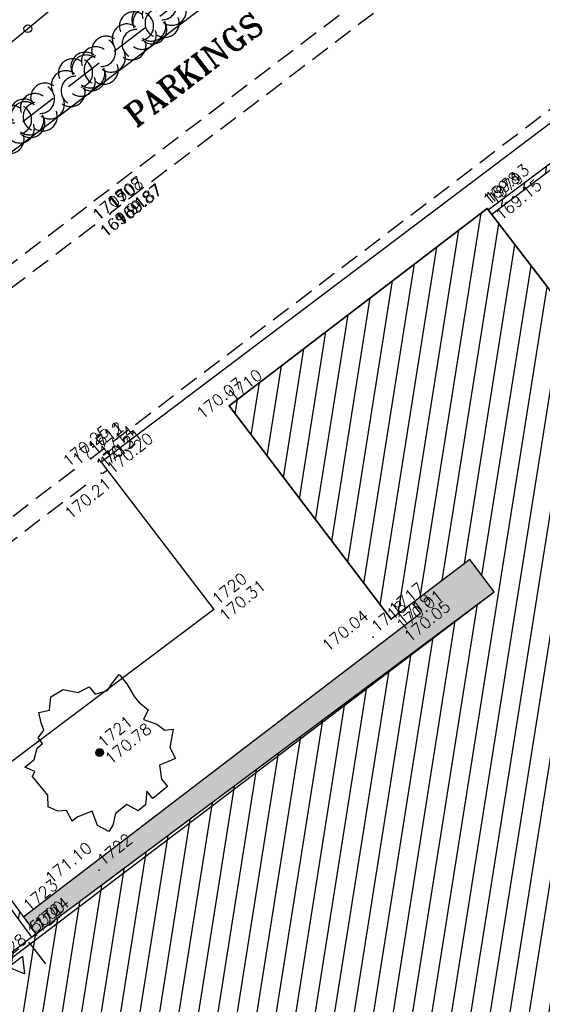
# Model space of a CAD drawing. Header units: feet. Extents: x 529188 to 529675, y 139816 to 140273.
# Tile 15 of 118: x 529311 to 529324, y 140046 to 140072. Entities that reach past the tile are written whole.
import ezdxf
from ezdxf.enums import TextEntityAlignment as Align

# ---------------------------------------------------------------- set-up
doc = ezdxf.new("R2010")
doc.units = ezdxf.units.FT
doc.header["$LTSCALE"] = 2
doc.header["$MEASUREMENT"] = 0
doc.header["$PDSIZE"] = 0.1
doc.linetypes.add('CACHE', pattern=[0.375, 0.25, -0.125])
doc.linetypes.add('CACHEX2', pattern=[0.75, 0.5, -0.25])
doc.layers.get('0').update_dxf_attribs({"linetype": 'CONTINUOUS'})
for name, color, linetype in [('ARBRES', 70, 'CONTINUOUS'), ('BATI', 10, 'CONTINUOUS'), ('BATI-HACHURES', 30, 'CONTINUOUS'), ('BORDURETTE', 20, 'CONTINUOUS'), ('CANIVEAU', 32, 'CACHE'), ('CLOTURE', 1, 'CONTINUOUS'), ('HAIE', 80, 'CACHEX2'), ('MURS', 1, 'CONTINUOUS'), ('PORTES', 14, 'CONTINUOUS'), ('TEXTES', 150, 'CONTINUOUS'), ('TOPOALT', 3, 'CONTINUOUS'), ('TOPOJIS', 7, 'CONTINUOUS'), ('TOPOJIS-GELE', 7, 'CONTINUOUS'), ('TOPOMAT', 142, 'CONTINUOUS')]:
    doc.layers.add(name, color=color, linetype=linetype)
doc.styles.add('ROMANT', font='ROMANT.SHX')
doc.styles.get("Standard").update_dxf_attribs({"font": 'ROMANS.SHX'})
pattern_1 = [(228.0128, (529357.68551, 140019.42807), (-7.99999823, -9.00000134), [0.134536, -13.319088]), (184.9697, (529357.59551, 140019.32807), (12.00000105, 0.999991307), [0.230868, -22.855925]), (132.5104, (529357.36551, 140019.30807), (9.99999072, -11.000008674), [0.162788, -16.116032]), (267.2737, (529356.97551, 140019.05807), (0.999996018, 20.000000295), [0.210238, -20.813558]), (292.8337, (529356.96551, 140018.84807), (-5.000009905, 11.99999641), [0.206155, -20.409373]), (357.2737, (529357.04551, 140018.65807), (-20.000000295, 0.999996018), [0.210238, -20.813558]), (37.6942, (529357.25551, 140018.64807), (-13.000007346, -9.999990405), [0.278029, -27.524849]), (72.2553, (529357.47551, 140018.81807), (7.000010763, 21.999996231), [0.262488, -25.986321]), (121.4296, (529357.55551, 140019.06807), (-8.000008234, 12.999995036), [0.21095, -20.884073]), (175.2364, (529357.44551, 140019.24807), (11.00000095, -0.99999153), [0.240832, -11.800763]), (222.3974, (529357.20551, 140019.26807), (-12.000007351, -10.999992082), [0.311448, -30.833375]), (138.8141, (529357.96551, 140019.04807), (-7.00000295, 5.99999731), [0.106301, -10.523844]), (171.4692, (529357.88551, 140019.11807), (12.999998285, -2.00000791), [0.202237, -20.021511]), (225, (529357.6855, 140019.1481), (-1e-16, -1), [0.141421, -1.272792]), (203.1986, (529357.61551, 140019.26807), (4.99999973, 2.00000133), [0.076158, -7.539615]), (291.8014, (529357.54551, 140019.23807), (-0.9999999, 3.0000003), [0.107703, -5.277462]), (30.9638, (529357.58551, 140019.13807), (2.999998, 2.0000025), [0.174929, -5.656023]), (161.5651, (529357.7355, 140019.22807), (2.0000004, -0.9999984), [0.126491, -3.035787]), (16.3895, (529356.96551, 140019.23807), (10.0000022, 2.99999271), [0.1772, -17.542845]), (70.3462, (529357.13551, 140019.28807), (-3.99999525, -11.000002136), [0.148661, -14.717408]), (293.1986, (529357.73551, 140019.42807), (-2.00000133, 4.99999973), [0.152315, -7.463458]), (343.6105, (529357.79551, 140019.28807), (-10.0000022, 2.99999271), [0.1772, -17.542845]), (339.444, (529356.96551, 140018.61807), (-5.00000184, 1.999996), [0.17088, -8.373124]), (294.7751, (529357.12551, 140018.55807), (-4.99999219, 11.00000342), [0.143178, -14.174643]), (66.8014, (529357.74551, 140018.42807), (2.00000133, 4.99999973), [0.152315, -7.463458]), (17.354, (529357.80551, 140018.56807), (-13.00000202, -3.9999945), [0.167631, -16.595424]), (69.444, (529357.25551, 140018.42807), (-1.999996, -5.00000184), [0.08544, -8.458564]), (101.3099, (529357.68551, 140018.42807), (-0.99999763, 4.00000075), [0.05099, -5.048029]), (165.9638, (529357.6755, 140018.47807), (3.0000005, -0.9999981), [0.206155, -3.91695]), (186.009, (529357.47551, 140018.52807), (9.99999975, 0.999999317), [0.19105, -18.913923]), (303.6901, (529357.5855, 140019.04807), (-1.0000013, 1.9999996), [0.144222, -3.461329]), (353.1572, (529357.66551, 140018.92807), (16.999999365, -2.000007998), [0.251794, -24.927563]), (60.9454, (529357.91551, 140018.89807), (-4.00000003, -7.00000038), [0.102956, -10.192674]), (90, (529357.9655, 140018.9881), (-1, 1), [0.06, -0.94]), (120.2564, (529357.45551, 140018.55807), (3.99999489, -7.00000246), [0.138924, -13.75352]), (48.0128, (529357.38551, 140018.67807), (7.99999823, 9.00000134), [0.269072, -13.184552]), (0, (529357.5655, 140018.8781), (1, 1), [0.26, -0.74]), (325.3048, (529357.82551, 140018.87807), (-9.99999426, 7.00000861), [0.158114, -15.653274]), (254.0546, (529357.95551, 140018.78807), (-0.9999999, -4.00000013), [0.145602, -7.134508]), (207.646, (529357.91551, 140018.64807), (-18.999995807, -10.000007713), [0.237065, -23.469474]), (175.4261, (529357.70551, 140018.53807), (-13.000000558, 0.9999948), [0.250799, -24.829074])]

# ---------------------------------------------------------------- blocks, each defined once
blk = doc.blocks.new('TCPOINT')
at = {"color": 0}
blk.add_point((0, 0), dxfattribs=at)
at = {"layer": 'TOPOALT'}
blk.add_attdef('ALT', text='', height=0.3, dxfattribs=at).set_placement((0.1, -0.1), align=Align.TOP_LEFT)
at = {"layer": 'TOPOMAT'}
blk.add_attdef('MAT', (0.1, 0.1), '', height=0.3, dxfattribs=at)
blk = doc.blocks.new('189')
h = blk.add_hatch()
h.set_pattern_fill('ANSI31', color=256, scale=0.2, style=0)
h.set_pattern_definition([(45, (-527485.07046, -148351.732363), (-0.0176776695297, 0.0176776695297), [])])
edge = h.paths.add_edge_path()
edge.add_arc((0, 0), 0.1, 0, 360)
for p, q in [((-0.685, 1.557), (-0.56, 1.806)), ((-0.56, 1.806), (-0.311, 1.681)), ((-0.311, 1.681), (-0.062, 1.93)), ((-0.062, 1.93), (0.311, 1.868)), ((0.311, 1.868), (0.56, 1.557)), ((-0.747, 1.37), (-0.685, 1.557)), ((0.56, 1.557), (0.872, 1.494)), ((-0.996, 1.308), (-0.747, 1.37)), ((-0.996, 1.121), (-0.996, 1.308)), ((0.872, 1.494), (0.872, 1.245)), ((-1.432, 0.934), (-1.183, 1.121)), ((-1.183, 1.121), (-0.996, 1.121)), ((0.872, 1.245), (1.183, 1.121)), ((1.183, 1.121), (1.37, 1.183)), ((1.37, 1.183), (1.681, 1.245)), ((1.681, 1.245), (1.681, 0.934)), ((-1.744, 0.934), (-1.432, 0.934)), ((-1.619, 0.685), (-1.744, 0.934)), ((1.681, 0.934), (1.619, 0.56)), ((-1.744, 0.623), (-1.619, 0.685)), ((-1.744, 0.249), (-1.744, 0.623)), ((1.619, 0.56), (1.619, 0.374)), ((1.619, 0.374), (1.681, 0.062)), ((-1.93, -0.249), (-1.744, 0)), ((-1.744, 0), (-1.744, 0.249)), ((1.681, 0.062), (1.432, -0.062)), ((-1.806, -0.498), (-1.93, -0.249)), ((1.432, -0.062), (1.619, -0.374)), ((-1.619, -0.623), (-1.806, -0.498)), ((1.619, -0.374), (1.681, -0.623)), ((-1.681, -0.934), (-1.619, -0.623)), ((1.868, -0.747), (1.494, -1.059)), ((1.681, -0.623), (1.868, -0.747)), ((-1.494, -0.934), (-1.681, -0.934)), ((-1.121, -1.059), (-1.494, -0.934)), ((-1.245, -1.432), (-1.121, -1.059)), ((0.996, -1.245), (0.81, -1.557)), ((1.432, -1.37), (0.996, -1.245)), ((1.494, -1.059), (1.432, -1.37)), ((-1.121, -1.744), (-1.245, -1.432)), ((-0.685, -1.494), (-0.934, -1.681)), ((-0.311, -1.494), (-0.685, -1.494)), ((-0.187, -1.806), (-0.311, -1.494)), ((-0.934, -1.681), (-1.121, -1.744)), ((0.311, -1.557), (0.062, -1.806)), ((0.311, -1.806), (0.311, -1.557)), ((0.81, -1.557), (0.81, -1.806)), ((0.062, -1.806), (-0.187, -1.806)), ((0.81, -1.806), (0.311, -1.806))]:
    blk.add_line(p, q)
blk.add_circle((0, 0), 0.1)
blk = doc.blocks.new('*X27')
at = {"color": 0}
for p, q in [((527495.856, 148357.822), (527495.871, 148357.837)), ((527495.856, 148357.787), (527495.895, 148357.825)), ((527495.856, 148357.752), (527495.918, 148357.813)), ((527495.856, 148357.716), (527495.942, 148357.802)), ((527495.856, 148357.681), (527495.965, 148357.79)), ((527495.856, 148357.645), (527495.989, 148357.778)), ((527495.856, 148357.61), (527496.013, 148357.766)), ((527495.856, 148357.575), (527496.036, 148357.754)), ((527495.856, 148357.539), (527496.06, 148357.743)), ((527495.856, 148357.504), (527496.083, 148357.731)), ((527495.856, 148357.469), (527496.107, 148357.719)), ((527495.878, 148357.455), (527496.13, 148357.707)), ((527495.949, 148357.49), (527496.154, 148357.695)), ((527496.02, 148357.526), (527496.178, 148357.684)), ((527496.09, 148357.561), (527496.201, 148357.672)), ((527496.161, 148357.597), (527496.225, 148357.66)), ((527496.232, 148357.632), (527496.248, 148357.648))]:
    blk.add_line(p, q, dxfattribs=at)
blk = doc.blocks.new('320')
for p, q in [((0, 0), (0, -0.7)), ((1, 0), (1, -0.7)), ((0.5, -0.572), (0.3, -0.172)), ((0.3, -0.172), (0.7, -0.172)), ((0.7, -0.172), (0.5, -0.572))]:
    blk.add_line(p, q)
at = {"rotation": 269.9999999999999}
blk.add_blockref('*X27', (-148357.144, 527495.685), dxfattribs=at)
blk = doc.blocks.new('RONDCLOT')
at = {"layer": 'CLOTURE'}
blk.add_circle((0, 0), 0.1, dxfattribs=at)
blk = doc.blocks.new('HAIEBASE')
at = {"layer": 'HAIE'}
for centre, start, end in [((0.002, 0.141), 14.988, 164.4142), ((-0.223, 0.05), 14.988, 164.4142), ((0.078, 0.086), 243.6198, 27.2304), ((0.227, 0.05), 14.988, 164.4142), ((-0.147, -0.129), 50.5983, 200.0244), ((-0.23, -0.099), 196.6108, 340.2213), ((0.022, -0.064), 196.6108, 340.2213), ((0.223, -0.099), 196.6108, 340.2213)]:
    blk.add_arc(centre, 0.25, start, end, dxfattribs=at)

msp = doc.modelspace()

# ---------------------------------------------------------------- hatches: boundary and pattern name
h = msp.add_hatch()
h.set_pattern_fill('GRAVEL', color=254, style=0)
h.set_pattern_definition(pattern_1)
h.paths.add_polyline_path([(529310.743, 140048.627), (529321.061, 140056.52), (529320.854, 140056.793), (529322.344, 140057.923), (529322.979, 140057.086), (529311.069, 140048.183)])
h = msp.add_hatch()
h.set_pattern_fill('GRAVEL', color=254, style=0)
h.set_pattern_definition(pattern_1)
h.paths.add_polyline_path([(529310.743, 140048.627), (529321.061, 140056.52), (529320.854, 140056.793), (529322.344, 140057.923), (529322.979, 140057.086), (529311.069, 140048.183)])
at = {"layer": 'BATI-HACHURES'}
h = msp.add_hatch(dxfattribs=at)
h.set_pattern_fill('ANSI31', color=256, scale=4, angle=36, style=0)
h.paths.add_polyline_path([(529309.687, 140047.122), (529294.096, 140035.158), (529295.934, 140032.741), (529311.303, 140044.366), (529317.02, 140040.648), (529309.847, 140037.935), (529328.67, 140009.23), (529338.868, 140008.311), (529336.974, 140013.078), (529337.413, 140013.429), (529340.728, 140009.274), (529351.396, 139995.222), (529351.555, 139995.343), (529321, 140035.588), (529320.61, 140035.292), (529320.265, 140035.746), (529321.1, 140036.328), (529332.258, 140044.79), (529332.848, 140044.011), (529330.818, 140042.467), (529335.054, 140036.898), (529341.813, 140042.065), (529337.59, 140047.618), (529335.616, 140046.116), (529335.029, 140046.891), (529355.937, 140062.746), (529356.525, 140061.97), (529354.519, 140060.444), (529358.748, 140054.884), (529365.427, 140060.072), (529361.342, 140065.548), (529358.605, 140063.551), (529358.018, 140064.325), (529364.807, 140069.473), (529379.662, 140080.729), (529380.258, 140079.941), (529378.258, 140078.408), (529382.496, 140072.813), (529389.273, 140077.995), (529385.007, 140083.581), (529383.007, 140082.048), (529382.423, 140082.82), (529402.76, 140098.225), (529403.388, 140097.405), (529401.995, 140096.349), (529404.732, 140092.738), (529390.411, 140081.865), (529394.858, 140075.937), (529403.979, 140083.008), (529405.928, 140080.494), (529396.772, 140073.395), (529399.996, 140069.125), (529409.116, 140076.197), (529411.066, 140073.682), (529402.049, 140066.713), (529405.239, 140062.52), (529424.929, 140077.503), (529411.673, 140094.927), (529412.97, 140095.912), (529408.766, 140101.48), (529406.733, 140099.945), (529406.162, 140100.741), (529413.265, 140106.272), (529405.044, 140116.828), (529403.879, 140118.363), (529396.828, 140113.01), (529396.209, 140113.824), (529398.224, 140115.354), (529393.997, 140120.92), (529387.257, 140115.791), (529391.442, 140110.214), (529392.819, 140111.247), (529393.428, 140110.436), (529373.156, 140095.047), (529372.522, 140095.884), (529374.528, 140097.393), (529370.33, 140102.974), (529363.554, 140097.852), (529367.8, 140092.265), (529369.799, 140093.783), (529370.434, 140092.948), (529359.177, 140084.661), (529349.426, 140077.124), (529348.835, 140077.906), (529350.821, 140079.407), (529346.597, 140084.995), (529339.81, 140079.86), (529344.046, 140074.272), (529346.094, 140075.824), (529346.685, 140075.043), (529325.76, 140059.104), (529325.126, 140059.941), (529327.1, 140061.457), (529322.795, 140067.062), (529316.084, 140061.922), (529320.296, 140056.369), (529322.344, 140057.923), (529322.979, 140057.086)])
h = msp.add_hatch(dxfattribs=at)
h.set_pattern_fill('ANSI31', color=256, scale=4, angle=36, style=0)
h.paths.add_polyline_path([(529322.825, 140067.023), (529324.8, 140068.513), (529324.89, 140068.393), (529322.917, 140066.904)])
h = msp.add_hatch(dxfattribs=at)
h.set_pattern_fill('ANSI31', color=256, scale=4, angle=36, style=0)
h.paths.add_polyline_path([(529311.069, 140048.183), (529308.721, 140051.38), (529308.601, 140051.29), (529310.948, 140048.094)])

# ---------------------------------------------------------------- linework, layer by layer
at = {"layer": 'BATI', "flags": 128}
for points in [[(529294.096, 140035.158), (529322.979, 140057.086), (529322.344, 140057.923), (529320.296, 140056.369), (529316.084, 140061.922), (529322.795, 140067.062), (529327.1, 140061.457), (529325.126, 140059.941), (529325.76, 140059.104), (529346.685, 140075.043), (529346.094, 140075.824), (529344.046, 140074.272), (529339.81, 140079.86), (529346.597, 140084.995), (529350.821, 140079.407), (529348.835, 140077.906), (529349.426, 140077.124), (529370.434, 140092.948)], [(529322.795, 140067.062), (529316.084, 140061.922)], [(529327.1, 140061.457), (529322.795, 140067.062)], [(529316.084, 140061.922), (529320.296, 140056.369)], [(529322.344, 140057.923), (529320.296, 140056.369)], [(529322.979, 140057.086), (529322.344, 140057.923)], [(529311.069, 140048.183), (529322.979, 140057.086)], [(529311.069, 140048.183), (529294.096, 140035.158)]]:
    msp.add_lwpolyline(points, dxfattribs=at)
at = {"layer": 'BORDURETTE', "flags": 128}
for points in [[(529365.744, 140113.595), (529346.604, 140099.162), (529349.584, 140095.322), (529348.792, 140094.696), (529345.813, 140098.607), (529334.491, 140089.442), (529335.885, 140087.796), (529327.818, 140081.654), (529329.185, 140079.821), (529328.42, 140079.255), (529326.995, 140081.07), (529328.42, 140079.255), (529326.995, 140081.07), (529302.908, 140062.841), (529304.421, 140060.817), (529293.1, 140052.27, 0.12784), (529288.488, 140046.948, 0.276945), (529289.647, 140032.594), (529317.669, 139996.417)], [(529312.76, 140060.459), (529315.687, 140056.627), (529297.86, 140043.2), (529295.068, 140046.942, 0.160594), (529292.255, 140042.897, 0.248652), (529293.705, 140035.671)]]:
    msp.add_lwpolyline(points, format="xyb", dxfattribs=at)
for points in [[(529325.222, 140069.869), (529312.76, 140060.459)], [(529321.061, 140056.52), (529320.854, 140056.793)], [(529321.061, 140056.52), (529310.743, 140048.627)]]:
    msp.add_lwpolyline(points, dxfattribs=at)
at = {"layer": 'CANIVEAU', "flags": 128}
for points in [[(529373.177, 140106.64), (529337.817, 140079.817), (529312.488, 140060.549)], [(529327.905, 140078.886), (529304.304, 140060.973)], [(529328.207, 140078.488), (529312.997, 140066.943)], [(529312.056, 140060.26), (529296.949, 140048.743)], [(529312.92, 140060.25), (529312.79, 140060.151)], [(529312.359, 140059.863), (529297.252, 140048.345)]]:
    msp.add_lwpolyline(points, dxfattribs=at)
msp.add_lwpolyline([(529312.574, 140066.616), (529292.87, 140051.726, 0.119576), (529288.706, 140046.784, 0.258906), (529289.298, 140033.497), (529303.658, 140014.96)], format="xyb", dxfattribs=at)
at = {"layer": 'CLOTURE', "flags": 128}
msp.add_lwpolyline([(529410.751, 140154.535), (529386.824, 140134.715), (529359.908, 140112.4), (529338.753, 140094.959), (529330.385, 140087.951), (529280.895, 140046.879), (529276.141, 140042.641), (529298.016, 140014.941), (529312.311, 139996.556), (529308.119, 139992.789)], dxfattribs=at)
at = {"layer": 'HAIE', "flags": 128}
msp.add_lwpolyline([(529335.296, 140088.212), (529302.101, 140062.691)], dxfattribs=at)
at = {"layer": 'MURS', "flags": 128}
for points in [[(529322.825, 140067.023), (529324.8, 140068.513), (529324.89, 140068.393), (529322.917, 140066.904)], [(529311.069, 140048.183), (529308.721, 140051.38), (529308.601, 140051.29), (529310.948, 140048.094)]]:
    msp.add_lwpolyline(points, close=True, dxfattribs=at)

# ---------------------------------------------------------------- block references
at = {"layer": 'ARBRES', "rotation": 39.33073407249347}
msp.add_blockref('189', (529312.716, 140052.901), dxfattribs=at)
at = {"layer": 'CLOTURE', "rotation": 219.6897399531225}
msp.add_blockref('RONDCLOT', (529310.851, 140071.74), dxfattribs=at)
at = {"layer": 'HAIE', "xscale": 1.5, "yscale": 1.5, "zscale": 1.5}
for p, rotation in [((529314.287, 140072.06), 217.5542731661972), ((529313.733, 140071.634), 37.55427316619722), ((529312.702, 140070.841), 217.5542731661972), ((529312.147, 140070.415), 37.55427316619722), ((529311.116, 140069.622), 217.5542731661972), ((529310.561, 140069.196), 37.55427316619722)]:
    msp.add_blockref('HAIEBASE', p, dxfattribs=dict(at, rotation=rotation))
at = {"layer": 'PORTES', "xscale": 1.182216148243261, "rotation": 37.64672532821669}
msp.add_blockref('320', (529309.95, 140047.23), dxfattribs=at)
at = {"layer": 'TOPOJIS'}
ref = msp.add_blockref('TCPOINT', (529322.795, 140067.062), dxfattribs=at)
ref.add_attrib('MAT', '1978', (529322.895, 140067.162), dxfattribs={"layer": 'TOPOMAT', "height": 0.3, "rotation": 39.3307})
ref.add_attrib('ALT', '169.13', dxfattribs={"layer": 'TOPOALT', "height": 0.3, "rotation": 39.3307}).set_placement((529322.643, 140067.35), align=Align.TOP_LEFT)
ref = msp.add_blockref('TCPOINT', (529312.584, 140066.625), dxfattribs=at)
ref.add_attrib('MAT', '1709', (529312.684, 140066.725), dxfattribs={"layer": 'TOPOMAT', "height": 0.3, "rotation": 39.3307})
ref.add_attrib('ALT', '169.91', dxfattribs={"layer": 'TOPOALT', "height": 0.3, "rotation": 39.3307}).set_placement((529312.684, 140066.525), align=Align.TOP_LEFT)
ref = msp.add_blockref('TCPOINT', (529316.084, 140061.922), dxfattribs=at)
ref.add_attrib('MAT', '1710', (529316.184, 140062.022), dxfattribs={"layer": 'TOPOMAT', "height": 0.3, "rotation": 39.3307})
ref.add_attrib('ALT', '170.07', dxfattribs={"layer": 'TOPOALT', "height": 0.3, "rotation": 39.3307}).set_placement((529315.194, 140061.789), align=Align.TOP_LEFT)
ref = msp.add_blockref('TCPOINT', (529312.056, 140060.26), dxfattribs=at)
ref.add_attrib('MAT', '1716', (529312.156, 140060.36), dxfattribs={"layer": 'TOPOMAT', "height": 0.3, "rotation": 39.3307})
ref.add_attrib('ALT', '170.25', dxfattribs={"layer": 'TOPOALT', "height": 0.3, "rotation": 39.3307}).set_placement((529311.717, 140060.546), align=Align.TOP_LEFT)
ref = msp.add_blockref('TCPOINT', (529312.762, 140060.173), dxfattribs=at)
ref.add_attrib('MAT', '1713', (529312.862, 140060.273), dxfattribs={"layer": 'TOPOMAT', "height": 0.3, "rotation": 39.3307})
ref.add_attrib('ALT', '170.21', dxfattribs={"layer": 'TOPOALT', "height": 0.3, "rotation": 39.3307}).set_placement((529311.766, 140059.184), align=Align.TOP_LEFT)
ref = msp.add_blockref('TCPOINT', (529315.687, 140056.627), dxfattribs=at)
ref.add_attrib('MAT', '1720', (529315.787, 140056.727), dxfattribs={"layer": 'TOPOMAT', "height": 0.3, "rotation": 39.3307})
ref.add_attrib('ALT', '170.31', dxfattribs={"layer": 'TOPOALT', "height": 0.3, "rotation": 39.3307}).set_placement((529315.787, 140056.527), align=Align.TOP_LEFT)
ref = msp.add_blockref('TCPOINT', (529319.833, 140055.903), dxfattribs=at)
ref.add_attrib('MAT', '1718', (529319.933, 140056.003), dxfattribs={"layer": 'TOPOMAT', "height": 0.3, "rotation": 39.3307})
ref.add_attrib('ALT', '170.04', dxfattribs={"layer": 'TOPOALT', "height": 0.3, "rotation": 39.3307}).set_placement((529318.461, 140055.744), align=Align.TOP_LEFT)
ref = msp.add_blockref('TCPOINT', (529312.716, 140052.901), dxfattribs=at)
ref.add_attrib('MAT', '1721', (529312.816, 140053.001), dxfattribs={"layer": 'TOPOMAT', "height": 0.3, "rotation": 39.3307})
ref.add_attrib('ALT', '170.78', dxfattribs={"layer": 'TOPOALT', "height": 0.3, "rotation": 39.3307}).set_placement((529312.816, 140052.801), align=Align.TOP_LEFT)
ref = msp.add_blockref('TCPOINT', (529312.703, 140049.836), dxfattribs=at)
ref.add_attrib('MAT', '1722', (529312.803, 140049.936), dxfattribs={"layer": 'TOPOMAT', "height": 0.3, "rotation": 39.3307})
ref.add_attrib('ALT', '171.10', dxfattribs={"layer": 'TOPOALT', "height": 0.3, "rotation": 39.3307}).set_placement((529311.262, 140049.701), align=Align.TOP_LEFT)
ref = msp.add_blockref('TCPOINT', (529310.773, 140048.649), dxfattribs=at)
ref.add_attrib('MAT', '1723', (529310.873, 140048.749), dxfattribs={"layer": 'TOPOMAT', "height": 0.3, "rotation": 39.3307})
ref = msp.add_blockref('TCPOINT', (529311.069, 140048.183), dxfattribs=at)
ref.add_attrib('MAT', '1724', (529311.169, 140048.283), dxfattribs={"layer": 'TOPOMAT', "height": 0.3, "rotation": 39.3307})
ref = msp.add_blockref('TCPOINT', (529310.886, 140047.952), dxfattribs=at)
ref.add_attrib('MAT', '1729', (529310.986, 140048.052), dxfattribs={"layer": 'TOPOMAT', "height": 0.3, "rotation": 39.3307})
ref = msp.add_blockref('TCPOINT', (529310.948, 140048.094), dxfattribs=at)
ref.add_attrib('MAT', '5000', (529311.048, 140048.194), dxfattribs={"layer": 'TOPOMAT', "height": 0.3, "rotation": 39.3307})
ref = msp.add_blockref('TCPOINT', (529309.95, 140047.23), dxfattribs=at)
ref.add_attrib('MAT', '1728', (529310.05, 140047.33), dxfattribs={"layer": 'TOPOMAT', "height": 0.3, "rotation": 39.3307})
at = {"layer": 'TOPOJIS-GELE'}
ref = msp.add_blockref('TCPOINT', (529312.985, 140066.913), dxfattribs=at)
ref.add_attrib('MAT', '1708', (529313.085, 140067.013), dxfattribs={"layer": 'TOPOMAT', "height": 0.3, "rotation": 39.3307})
ref.add_attrib('ALT', '169.87', dxfattribs={"layer": 'TOPOALT', "height": 0.3, "rotation": 39.3307}).set_placement((529313.085, 140066.813), align=Align.TOP_LEFT)
ref = msp.add_blockref('TCPOINT', (529312.997, 140066.943), dxfattribs=at)
ref.add_attrib('MAT', '1707', (529313.097, 140067.043), dxfattribs={"layer": 'TOPOMAT', "height": 0.3, "rotation": 39.3307})
ref.add_attrib('ALT', '169.87', dxfattribs={"layer": 'TOPOALT', "height": 0.3, "rotation": 39.3307}).set_placement((529313.097, 140066.843), align=Align.TOP_LEFT)
ref = msp.add_blockref('TCPOINT', (529322.869, 140067.057), dxfattribs=at)
ref.add_attrib('MAT', '1979', (529322.969, 140067.157), dxfattribs={"layer": 'TOPOMAT', "height": 0.3, "rotation": 39.3307})
ref.add_attrib('ALT', '169.15', dxfattribs={"layer": 'TOPOALT', "height": 0.3, "rotation": 39.3307}).set_placement((529322.969, 140066.957), align=Align.TOP_LEFT)
ref = msp.add_blockref('TCPOINT', (529312.574, 140066.616), dxfattribs=at)
ref.add_attrib('MAT', '1715', (529312.674, 140066.716), dxfattribs={"layer": 'TOPOMAT', "height": 0.3, "rotation": 39.3307})
ref.add_attrib('ALT', '169.91', dxfattribs={"layer": 'TOPOALT', "height": 0.3, "rotation": 39.3307}).set_placement((529312.674, 140066.516), align=Align.TOP_LEFT)
ref = msp.add_blockref('TCPOINT', (529312.476, 140060.559), dxfattribs=at)
ref.add_attrib('MAT', '1712', (529312.576, 140060.659), dxfattribs={"layer": 'TOPOMAT', "height": 0.3, "rotation": 39.3307})
ref.add_attrib('ALT', '170.21', dxfattribs={"layer": 'TOPOALT', "height": 0.3, "rotation": 39.3307}).set_placement((529312.576, 140060.459), align=Align.TOP_LEFT)
ref = msp.add_blockref('TCPOINT', (529312.488, 140060.549), dxfattribs=at)
ref.add_attrib('MAT', '1711', (529312.588, 140060.649), dxfattribs={"layer": 'TOPOMAT', "height": 0.3, "rotation": 39.3307})
ref.add_attrib('ALT', '170.21', dxfattribs={"layer": 'TOPOALT', "height": 0.3, "rotation": 39.3307}).set_placement((529312.588, 140060.449), align=Align.TOP_LEFT)
ref = msp.add_blockref('TCPOINT', (529312.76, 140060.459), dxfattribs=at)
ref.add_attrib('MAT', '1714', (529312.86, 140060.559), dxfattribs={"layer": 'TOPOMAT', "height": 0.3, "rotation": 39.3307})
ref.add_attrib('ALT', '170.20', dxfattribs={"layer": 'TOPOALT', "height": 0.3, "rotation": 39.3307}).set_placement((529312.86, 140060.359), align=Align.TOP_LEFT)
ref = msp.add_blockref('TCPOINT', (529320.296, 140056.369), dxfattribs=at)
ref.add_attrib('MAT', '1717', (529320.396, 140056.469), dxfattribs={"layer": 'TOPOMAT', "height": 0.3, "rotation": 39.3307})
ref.add_attrib('ALT', '170.01', dxfattribs={"layer": 'TOPOALT', "height": 0.3, "rotation": 39.3307}).set_placement((529320.396, 140056.269), align=Align.TOP_LEFT)
ref = msp.add_blockref('TCPOINT', (529320.492, 140056.086), dxfattribs=at)
ref.add_attrib('MAT', '1719', (529320.592, 140056.186), dxfattribs={"layer": 'TOPOMAT', "height": 0.3, "rotation": 39.3307})
ref.add_attrib('ALT', '170.05', dxfattribs={"layer": 'TOPOALT', "height": 0.3, "rotation": 39.3307}).set_placement((529320.592, 140055.986), align=Align.TOP_LEFT)

# ---------------------------------------------------------------- texts
at = {"layer": 'TEXTES', "style": 'ROMANT'}
msp.add_text('PARKINGS', height=0.6, rotation=37.2112, dxfattribs=at).set_placement((529313.66, 140069.151))

doc.saveas('drawing.dxf')
